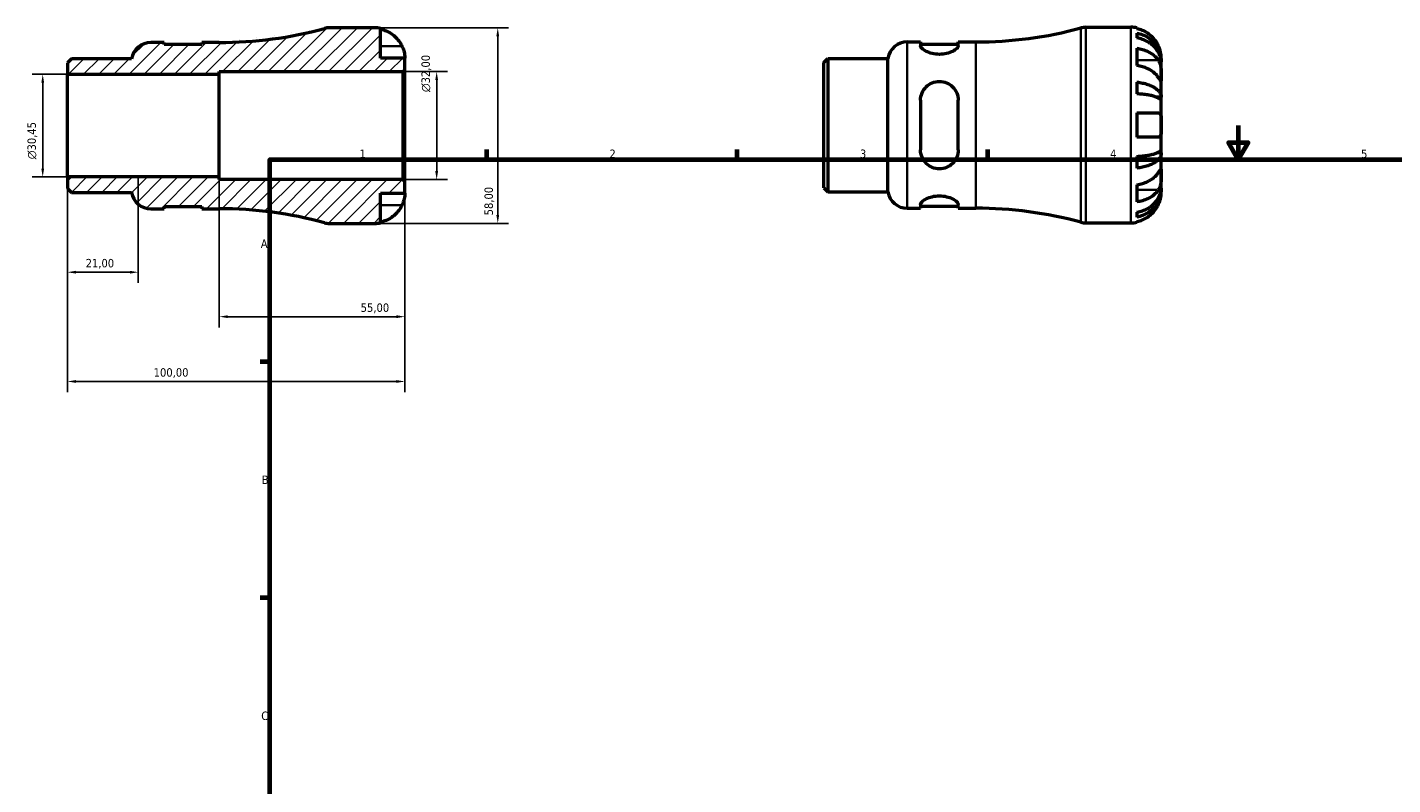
# Model space of a CAD drawing. Header units: millimetres. Extents: x -62 to 665, y 0 to 524.
# Tile 2 of 3: x -62 to 343, y 225 to 449. Entities that reach past the tile are written whole.
import ezdxf

# ---------------------------------------------------------------- set-up
doc = ezdxf.new("R2010")
doc.units = ezdxf.units.MM
for name, color, linetype, lineweight in [('Border (ISO)', 7, 'Continuous', 70), ('Dimension (ISO)', 7, 'Continuous', 25), ('Hatch (ISO)', 7, 'Continuous', 18), ('Visible (ISO)', 7, 'Continuous', 50), ('Visible Narrow (ISO)', 7, 'Continuous', 35)]:
    doc.layers.add(name, color=color, linetype=linetype, lineweight=lineweight)
doc.styles.add('Note Text (ISO)', font='tahoma.ttf')
doc.dimstyles.new('Default (ISO)', dxfattribs={"dimtxt": 2.5, "dimasz": 2.5, "dimexe": 3.175, "dimexo": 0, "dimgap": 0.762, "dimtad": 1, "dimrnd": 1e-08, "dimzin": 0, "dimtxsty": 'Note Text (ISO)', "dimcen": 0.09, "dimdle": 10, "dimclrd": 256, "dimclre": 256, "dimclrt": 232, "dimazin": 0, "dimtfac": 1.40208, "dimtmove": 0, "dimatfit": 3, "dimfxl": 1, "dimtolj": 1, "dimtzin": 0, "dimlwd": -1, "dimlwe": -1, "dimarcsym": 0})

# ---------------------------------------------------------------- blocks, each defined once
blk = doc.blocks.new('Borders Default Border')
at = {"layer": 'Border (ISO)'}
for p, q in [((74.25, 410), (74.25, 412.9)), ((148.5, 410), (148.5, 412.9)), ((222.75, 410), (222.75, 412.9)), ((10, 350), (7.1, 350)), ((10, 280), (7.1, 280))]:
    blk.add_line(p, q, dxfattribs=at)
at = {"layer": 'Border (ISO)', "flags": 128}
for points in [[(297, 420), (297, 410), (294.11, 415), (299.89, 415), (297, 410)], [(10, 10), (10, 410), (584, 410), (584, 10), (10, 10)]]:
    blk.add_lwpolyline(points, dxfattribs=at)
at = {"layer": 'Border (ISO)', "color": 232, "true_color": 0xca0064, "char_height": 2.5, "attachment_point": 7, "style": 'Note Text (ISO)'}
for s, insert in [('1', (36.56, 410.4)), ('2', (110.62, 410.4)), ('3', (184.85, 410.35)), ('4', (259, 410.4)), ('5', (333.39, 410.35)), ('A', (7.29, 383.75)), ('B', (7.59, 313.75)), ('C', (7.43, 243.71))]:
    blk.add_mtext(s, dxfattribs=dict(at, insert=insert))
blk = doc.blocks.new('*D7')
at = {"layer": 'Defpoints', "color": 0, "transparency": 16777216}
for p in [(41, 449), (41, 391), (77.53, 391)]:
    blk.add_point(p, dxfattribs=at)
at = {"layer": 'Dimension (ISO)', "transparency": 16777216}
for p, q in [((41, 449), (80.7, 449)), ((77.53, 446.5), (77.53, 393.5)), ((41, 391), (80.7, 391))]:
    blk.add_line(p, q, dxfattribs=at)
for points in [[(77.11, 446.5), (77.94, 446.5), (77.53, 449)], [(77.11, 393.5), (77.94, 393.5), (77.53, 391)]]:
    blk.add_solid(points, dxfattribs=at)
at = {"layer": 'Dimension (ISO)', "color": 232, "true_color": 0xca0064, "transparency": 16777216, "insert": (73.59, 393.4), "char_height": 2.5, "attachment_point": 1, "rotation": 90, "style": 'Note Text (ISO)'}
blk.add_mtext('\\A1;58,00', dxfattribs=at)
blk = doc.blocks.new('*D8')
at = {"layer": 'Defpoints', "color": 0, "transparency": 16777216}
for p in [(49.42, 436), (59.42, 436), (49.42, 404)]:
    blk.add_point(p, dxfattribs=at)
at = {"layer": 'Dimension (ISO)', "transparency": 16777216}
for p, q in [((49.42, 436), (62.59, 436)), ((59.42, 406.5), (59.42, 433.5)), ((49.42, 404), (62.59, 404))]:
    blk.add_line(p, q, dxfattribs=at)
for points in [[(59, 433.5), (59.84, 433.5), (59.42, 436)], [(59, 406.5), (59.84, 406.5), (59.42, 404)]]:
    blk.add_solid(points, dxfattribs=at)
at = {"layer": 'Dimension (ISO)', "color": 232, "true_color": 0xca0064, "transparency": 16777216, "insert": (54.9, 429.94), "char_height": 2.5, "attachment_point": 1, "rotation": 90, "style": 'Note Text (ISO)'}
blk.add_mtext('\\A1;\\fAIGDT|b0|i0;\\H2.5000;\\ln\\fTahoma|b0|i0;\\H2.5000;32,00', dxfattribs=at)
blk = doc.blocks.new('*D9')
at = {"layer": 'Defpoints', "color": 0, "transparency": 16777216}
for p in [(-50, 435.22), (-57.33, 404.78), (-50, 404.78)]:
    blk.add_point(p, dxfattribs=at)
at = {"layer": 'Dimension (ISO)', "transparency": 16777216}
for p, q in [((-50, 435.22), (-60.51, 435.22)), ((-57.33, 432.72), (-57.33, 407.28)), ((-50, 404.78), (-60.51, 404.78))]:
    blk.add_line(p, q, dxfattribs=at)
for points in [[(-57.75, 432.72), (-56.92, 432.72), (-57.33, 435.22)], [(-57.75, 407.28), (-56.92, 407.28), (-57.33, 404.78)]]:
    blk.add_solid(points, dxfattribs=at)
at = {"layer": 'Dimension (ISO)', "color": 232, "true_color": 0xca0064, "transparency": 16777216, "insert": (-61.86, 410.04), "char_height": 2.5, "attachment_point": 1, "rotation": 90, "style": 'Note Text (ISO)'}
blk.add_mtext('\\A1;\\fAIGDT|b0|i0;\\H2.5000;\\ln\\fTahoma|b0|i0;\\H2.5000;30,45', dxfattribs=at)
blk = doc.blocks.new('*D10')
at = {"layer": 'Defpoints', "color": 0, "transparency": 16777216}
for p in [(-50, 404.78), (-29, 404.53), (-50, 376.53)]:
    blk.add_point(p, dxfattribs=at)
at = {"layer": 'Dimension (ISO)', "transparency": 16777216}
for p, q in [((-50, 404.78), (-50, 373.36)), ((-29, 404.53), (-29, 373.36)), ((-31.5, 376.53), (-47.5, 376.53))]:
    blk.add_line(p, q, dxfattribs=at)
for points in [[(-47.5, 376.95), (-47.5, 376.12), (-50, 376.53)], [(-31.5, 376.95), (-31.5, 376.12), (-29, 376.53)]]:
    blk.add_solid(points, dxfattribs=at)
at = {"layer": 'Dimension (ISO)', "color": 232, "true_color": 0xca0064, "transparency": 16777216, "insert": (-44.61, 380.47), "char_height": 2.5, "attachment_point": 1, "style": 'Note Text (ISO)'}
blk.add_mtext('\\A1;21,00', dxfattribs=at)
blk = doc.blocks.new('*D11')
at = {"layer": 'Defpoints', "color": 0, "transparency": 16777216}
for p in [(-5, 404.78), (50, 403.42), (50, 363.35)]:
    blk.add_point(p, dxfattribs=at)
at = {"layer": 'Dimension (ISO)', "transparency": 16777216}
for p, q in [((-5, 404.78), (-5, 360.18)), ((50, 403.42), (50, 360.18)), ((-2.5, 363.35), (47.5, 363.35))]:
    blk.add_line(p, q, dxfattribs=at)
for points in [[(-2.5, 363.77), (-2.5, 362.94), (-5, 363.35)], [(47.5, 363.77), (47.5, 362.94), (50, 363.35)]]:
    blk.add_solid(points, dxfattribs=at)
at = {"layer": 'Dimension (ISO)', "color": 232, "true_color": 0xca0064, "transparency": 16777216, "insert": (36.9, 367.29), "char_height": 2.5, "attachment_point": 1, "style": 'Note Text (ISO)'}
blk.add_mtext('\\A1;55,00', dxfattribs=at)
blk = doc.blocks.new('*D12')
at = {"layer": 'Defpoints', "color": 0, "transparency": 16777216}
for p in [(-50, 404.78), (50, 403.42), (-50, 344.13)]:
    blk.add_point(p, dxfattribs=at)
at = {"layer": 'Dimension (ISO)', "transparency": 16777216}
for p, q in [((-50, 404.78), (-50, 340.96)), ((50, 403.42), (50, 340.96)), ((47.5, 344.13), (-47.5, 344.13))]:
    blk.add_line(p, q, dxfattribs=at)
for points in [[(-47.5, 344.55), (-47.5, 343.72), (-50, 344.13)], [(47.5, 344.55), (47.5, 343.72), (50, 344.13)]]:
    blk.add_solid(points, dxfattribs=at)
at = {"layer": 'Dimension (ISO)', "color": 232, "true_color": 0xca0064, "transparency": 16777216, "insert": (-24.45, 348.07), "char_height": 2.5, "attachment_point": 1, "style": 'Note Text (ISO)'}
blk.add_mtext('\\A1;100,00', dxfattribs=at)

msp = doc.modelspace()

# ---------------------------------------------------------------- hatches: boundary and pattern name
at = {"layer": 'Hatch (ISO)'}
h = msp.add_hatch(dxfattribs=at)
h.set_pattern_fill('ANSI31', color=256, scale=25.4, style=0)
h.set_pattern_definition([(45, (0, 0), (-2.245064, 2.245064), [])])
edge = h.paths.add_edge_path()
edge.add_ellipse((27.68, 396.8), major_axis=(-1.517, -5.598), ratio=1, start_angle=0, end_angle=15.16341)
edge.add_line((27.68, 391), (40.999, 391))
edge.add_ellipse((40.999, 400), major_axis=(0, -9), ratio=1, start_angle=0, end_angle=11.53696)
edge.add_line((42.799, 391.182), (42.799, 400))
edge.add_line((42.799, 400), (49.999, 400))
edge.add_line((49.999, 400), (49.999, 403.42))
edge.add_line((49.999, 403.42), (49.419, 404))
edge.add_line((49.419, 404), (-5.001, 404))
edge.add_line((-5.001, 404), (-5.001, 404.775))
edge.add_line((-5.001, 404.775), (-50.001, 404.775))
edge.add_line((-50.001, 404.775), (-50.001, 401.392))
edge.add_line((-50.001, 401.392), (-48.813, 400.204))
edge.add_line((-48.813, 400.204), (-31.001, 400.204))
edge.add_ellipse((-25.279, 401.15), major_axis=(-5.722, -0.946), ratio=1, start_angle=0, end_angle=80.61292)
edge.add_line((-25.279, 395.35), (-21.359, 395.35))
edge.add_line((-21.359, 395.35), (-21.359, 395.99))
edge.add_line((-21.359, 395.99), (-10.159, 395.99))
edge.add_line((-10.159, 395.99), (-10.159, 395.35))
edge.add_line((-10.159, 395.35), (-5.001, 395.35))
edge.add_ellipse((-5.001, 276.208), major_axis=(0, 119.142), ratio=1, start_angle=344.83659, end_angle=360, ccw=False)
edge = h.paths.add_edge_path()
edge.add_ellipse((27.68, 443.2), major_axis=(0, 5.8), ratio=1, start_angle=0, end_angle=15.16341)
edge.add_ellipse((-5.001, 563.792), major_axis=(31.164, -114.994), ratio=1, start_angle=344.83659, end_angle=360, ccw=False)
edge.add_line((-5.001, 444.65), (-10.159, 444.65))
edge.add_line((-10.159, 444.65), (-10.159, 444.01))
edge.add_line((-10.159, 444.01), (-21.359, 444.01))
edge.add_line((-21.359, 444.01), (-21.359, 444.65))
edge.add_line((-21.359, 444.65), (-25.279, 444.65))
edge.add_ellipse((-25.279, 438.85), major_axis=(0, 5.8), ratio=1, start_angle=0, end_angle=80.61292)
edge.add_line((-31.001, 439.796), (-48.813, 439.796))
edge.add_line((-48.813, 439.796), (-50.001, 438.608))
edge.add_line((-50.001, 438.608), (-50.001, 435.225))
edge.add_line((-50.001, 435.225), (-5.001, 435.225))
edge.add_line((-5.001, 435.225), (-5.001, 436))
edge.add_line((-5.001, 436), (49.419, 436))
edge.add_line((49.419, 436), (49.999, 436.58))
edge.add_line((49.999, 436.58), (49.999, 440))
edge.add_line((49.999, 440), (42.799, 440))
edge.add_line((42.799, 440), (42.799, 448.818))
edge.add_ellipse((40.999, 440), major_axis=(1.8, 8.818), ratio=1, start_angle=0, end_angle=11.53696)
edge.add_line((40.999, 449), (27.68, 449))

# ---------------------------------------------------------------- linework, layer by layer
at = {"layer": 'Visible (ISO)'}
for p, q in [((40.999, 449), (27.68, 449)), ((42.799, 440), (42.799, 448.818)), ((251.857, 449.155), (265.175, 449.155)), ((266.975, 448.973), (266.975, 448.747)), ((266.975, 447.44), (266.975, 446.007)), ((-21.359, 444.65), (-25.279, 444.65)), ((-21.359, 444.01), (-21.359, 444.65)), ((-10.159, 444.01), (-21.359, 444.01)), ((-5.001, 444.65), (-10.159, 444.65)), ((-10.159, 444.65), (-10.159, 444.01)), ((198.898, 444.805), (202.818, 444.805)), ((202.818, 444.805), (202.818, 443.68)), ((202.818, 444.165), (214.018, 444.165)), ((214.018, 444.805), (219.175, 444.805)), ((214.018, 443.68), (214.018, 444.805)), ((266.975, 442.918), (266.975, 437.827)), ((-48.813, 439.796), (-50.001, 438.608)), ((-50.001, 438.608), (-50.001, 435.225)), ((-31.001, 439.796), (-48.813, 439.796)), ((49.999, 440), (42.799, 440)), ((49.999, 436.58), (49.999, 440)), ((174.175, 438.763), (175.363, 439.951)), ((174.175, 401.547), (174.175, 438.763)), ((175.363, 439.951), (193.175, 439.951)), ((175.363, 439.951), (175.363, 400.359)), ((193.175, 400.359), (193.175, 439.951)), ((274.175, 438.868), (274.158, 438.868)), ((274.175, 438.868), (274.175, 440.155)), ((274.175, 438.378), (274.175, 438.868)), ((274.175, 434.297), (274.175, 438.378)), ((-50.001, 435.225), (-5.001, 435.225)), ((-50.001, 404.775), (-50.001, 435.225)), ((-5.001, 435.225), (-5.001, 436)), ((-5.001, 436), (49.419, 436)), ((-5.001, 404.775), (-5.001, 435.225)), ((49.419, 436), (49.999, 436.58)), ((49.419, 436), (49.419, 404)), ((49.999, 403.42), (49.999, 436.58)), ((274.175, 428.396), (274.175, 434.297)), ((266.975, 432.89), (266.975, 429.43)), ((202.818, 427.515), (202.818, 412.795)), ((214.018, 412.795), (214.018, 427.515)), ((274.175, 428.396), (272.85, 428.396)), ((274.175, 427.213), (274.175, 428.396)), ((274.175, 420.155), (274.175, 427.213)), ((266.975, 423.755), (266.975, 416.555)), ((274.175, 413.096), (274.175, 420.155)), ((274.175, 411.914), (274.175, 413.096)), ((266.975, 410.88), (266.975, 407.42)), ((274.175, 411.914), (272.85, 411.914)), ((274.175, 406.013), (274.175, 411.914)), ((-5.001, 404.775), (-50.001, 404.775)), ((-50.001, 404.775), (-50.001, 401.392)), ((-5.001, 404), (-5.001, 404.775)), ((274.175, 401.932), (274.175, 406.013)), ((-50.001, 401.392), (-48.813, 400.204)), ((49.419, 404), (-5.001, 404)), ((49.999, 403.42), (49.419, 404)), ((49.999, 400), (49.999, 403.42)), ((174.175, 401.547), (175.363, 400.359)), ((266.975, 402.483), (266.975, 397.391)), ((274.175, 401.442), (274.158, 401.442)), ((274.175, 401.442), (274.175, 401.932)), ((274.175, 400.155), (274.175, 401.442)), ((-48.813, 400.204), (-31.001, 400.204)), ((42.799, 391.182), (42.799, 400)), ((42.799, 400), (49.999, 400)), ((175.363, 400.359), (193.175, 400.359)), ((202.818, 396.629), (202.818, 395.505)), ((214.018, 395.505), (214.018, 396.629)), ((-25.279, 395.35), (-21.359, 395.35)), ((-21.359, 395.35), (-21.359, 395.99)), ((-21.359, 395.99), (-10.159, 395.99)), ((-10.159, 395.99), (-10.159, 395.35)), ((-10.159, 395.35), (-5.001, 395.35)), ((198.898, 395.505), (202.818, 395.505)), ((202.818, 396.145), (214.018, 396.145)), ((214.018, 395.505), (219.175, 395.505)), ((266.975, 394.303), (266.975, 392.87)), ((27.68, 391), (40.999, 391)), ((251.857, 391.155), (265.175, 391.155)), ((266.975, 391.562), (266.975, 391.337))]:
    msp.add_line(p, q, dxfattribs=at)
for centre, radius, start, end in [((-5.001, 563.792), 119.142, 270, 285.16341), ((27.68, 443.2), 5.8, 90, 105.16341), ((40.999, 440), 9, 78.46304, 90), ((219.175, 563.947), 119.142, 270, 285.16341), ((251.857, 443.355), 5.8, 90, 105.16341), ((265.175, 440.155), 9, 78.46304, 90), ((-25.279, 438.85), 5.8, 90, 170.61292), ((198.898, 439.005), 5.8, 90, 170.61292), ((-25.279, 401.15), 5.8, 189.38708, 270), ((198.898, 401.305), 5.8, 189.38708, 270), ((-5.001, 276.208), 119.142, 74.83659, 90), ((219.175, 276.363), 119.142, 74.83659, 90), ((27.68, 396.8), 5.8, 254.83659, 270), ((40.999, 400), 9, 270, 281.53696), ((251.857, 396.955), 5.8, 254.83659, 270), ((265.175, 400.155), 9, 270, 281.53696)]:
    msp.add_arc(centre, radius, start, end, dxfattribs=at)
for points, knots in [([(42.799, 448.592), (43.373, 448.474), (43.934, 448.297), (44.944, 447.877), (45.484, 447.593), (46.49, 446.917), (46.957, 446.525), (47.743, 445.735), (48.135, 445.262), (48.721, 444.38), (48.94, 443.988), (49.123, 443.6)], [0.17075309, 0.17075309, 0.17075309, 0.17075309, 0.33215152, 0.33215152, 0.49888818, 0.49888818, 0.66562485, 0.66562485, 0.83351137, 0.83351137, 0.95687373, 0.95687373, 0.95687373, 0.95687373]), ([(273.299, 443.755), (273.117, 444.143), (272.897, 444.535), (272.312, 445.417), (271.92, 445.889), (271.133, 446.68), (270.666, 447.072), (269.66, 447.748), (269.121, 448.032), (268.111, 448.452), (267.55, 448.629), (266.975, 448.747)], [4.4278842, 4.4278842, 4.4278842, 4.4278842, 4.55124655, 4.55124655, 4.71913307, 4.71913307, 4.88586974, 4.88586974, 5.0526064, 5.0526064, 5.21400483, 5.21400483, 5.21400483, 5.21400483]), ([(266.975, 447.44), (267.552, 447.325), (268.116, 447.153), (269.128, 446.747), (269.668, 446.472), (270.674, 445.82), (271.142, 445.442), (271.928, 444.68), (272.318, 444.225), (272.992, 443.247), (273.275, 442.723), (273.701, 441.725), (273.883, 441.158), (274.12, 440), (274.175, 439.409), (274.175, 438.868)], [0.1707461, 0.1707461, 0.1707461, 0.1707461, 0.33284, 0.33284, 0.4994944, 0.4994944, 0.6661487, 0.6661487, 0.8332087, 0.8332087, 1.0002688, 1.0002688, 1.1679728, 1.1679728, 1.3356767, 1.3356767, 1.3356767, 1.3356767]), ([(274.175, 438.378), (274.175, 438.86), (274.12, 439.386), (273.883, 440.416), (273.701, 440.921), (273.275, 441.809), (272.992, 442.275), (272.318, 443.146), (271.928, 443.55), (271.142, 444.229), (270.674, 444.565), (269.668, 445.146), (269.128, 445.39), (268.116, 445.752), (267.552, 445.905), (266.975, 446.007)], [4.0142509, 4.0142509, 4.0142509, 4.0142509, 4.1819549, 4.1819549, 4.3496588, 4.3496588, 4.5167189, 4.5167189, 4.683779, 4.683779, 4.8504333, 4.8504333, 5.0170876, 5.0170876, 5.1791816, 5.1791816, 5.1791816, 5.1791816]), ([(49.123, 443.6), (49.19, 443.457), (49.254, 443.313), (49.404, 442.953), (49.485, 442.739), (49.634, 442.298), (49.699, 442.074), (49.833, 441.548), (49.888, 441.262), (49.969, 440.699), (49.986, 440.45), (50.001, 440.094), (49.999, 440), (49.999, 440)], [-0.57647647, -0.57647647, -0.57647647, -0.57647647, -0.52968676, -0.52968676, -0.46054026, -0.46054026, -0.38562403, -0.38562403, -0.27730827, -0.27730827, -0.14258086, -0.14258086, 0, 0, 0, 0]), ([(214.018, 443.68), (214.018, 443.452), (213.867, 443.171), (213.272, 442.584), (212.827, 442.278), (211.831, 441.776), (211.223, 441.541), (209.871, 441.213), (209.126, 441.123), (208.418, 441.123), (207.709, 441.123), (206.965, 441.213), (205.613, 441.541), (205.005, 441.776), (204.008, 442.278), (203.564, 442.584), (202.968, 443.171), (202.818, 443.452), (202.818, 443.68)], [-0.8842398, -0.8842398, -0.8842398, -0.8842398, -0.6546587, -0.6546587, -0.4250776, -0.4250776, -0.2125388, -0.2125388, 0, 0, 0, 0.2125388, 0.2125388, 0.4250776, 0.4250776, 0.6546587, 0.6546587, 0.8842398, 0.8842398, 0.8842398, 0.8842398]), ([(266.975, 442.918), (267.55, 442.835), (268.111, 442.709), (269.121, 442.412), (269.66, 442.211), (270.666, 441.734), (271.133, 441.457), (271.92, 440.898), (272.312, 440.564), (272.897, 439.94), (273.117, 439.662), (273.299, 439.388)], [0.17075309, 0.17075309, 0.17075309, 0.17075309, 0.33215152, 0.33215152, 0.49888818, 0.49888818, 0.66562485, 0.66562485, 0.83351137, 0.83351137, 0.95687373, 0.95687373, 0.95687373, 0.95687373]), ([(274.175, 440.155), (274.175, 440.155), (274.176, 440.188), (274.174, 440.323), (274.171, 440.43), (274.149, 440.788), (274.12, 441.081), (274.013, 441.676), (273.953, 441.943), (273.815, 442.435), (273.746, 442.651), (273.586, 443.094), (273.495, 443.32), (273.365, 443.614), (273.332, 443.685), (273.299, 443.755)], [-2.49913258, -2.49913258, -2.49913258, -2.49913258, -2.41505436, -2.41505436, -2.32384732, -2.32384732, -2.1841143, -2.1841143, -2.08674766, -2.08674766, -2.01440674, -2.01440674, -1.93994266, -1.93994266, -1.91637503, -1.91637503, -1.91637503, -1.91637503]), ([(273.299, 434.297), (273.117, 434.571), (272.897, 434.849), (272.312, 435.472), (271.92, 435.806), (271.133, 436.366), (270.666, 436.642), (269.66, 437.12), (269.121, 437.321), (268.111, 437.618), (267.55, 437.744), (266.975, 437.827)], [4.4278842, 4.4278842, 4.4278842, 4.4278842, 4.55124655, 4.55124655, 4.71913307, 4.71913307, 4.88586974, 4.88586974, 5.0526064, 5.0526064, 5.21400483, 5.21400483, 5.21400483, 5.21400483]), ([(273.299, 439.388), (273.358, 439.3), (273.415, 439.206), (273.565, 438.928), (273.652, 438.733), (273.809, 438.306), (273.876, 438.075), (274.01, 437.495), (274.064, 437.142), (274.145, 436.335), (274.162, 435.89), (274.177, 435.033), (274.175, 434.634), (274.175, 434.297)], [-0.58004807, -0.58004807, -0.58004807, -0.58004807, -0.5384523, -0.5384523, -0.46383793, -0.46383793, -0.3862639, -0.3862639, -0.27840269, -0.27840269, -0.14277912, -0.14277912, 0, 0, 0, 0]), ([(202.818, 427.515), (202.818, 428.245), (202.968, 429.011), (203.564, 430.409), (204.008, 431.041), (205.005, 432.004), (205.613, 432.417), (206.965, 432.972), (207.709, 433.115), (209.126, 433.115), (209.871, 432.972), (211.223, 432.417), (211.831, 432.004), (212.827, 431.041), (213.272, 430.409), (213.867, 429.011), (214.018, 428.245), (214.018, 427.515)], [0.8539587, 0.8539587, 0.8539587, 0.8539587, 1.0835398, 1.0835398, 1.3131209, 1.3131209, 1.5256597, 1.5256597, 1.7381985, 1.7381985, 1.9507373, 1.9507373, 2.1632761, 2.1632761, 2.3928572, 2.3928572, 2.6224383, 2.6224383, 2.6224383, 2.6224383]), ([(274.175, 434.297), (274.175, 434.114), (274.176, 433.951), (274.174, 433.662), (274.172, 433.54), (274.157, 433.318), (274.139, 433.249), (274.063, 433.237), (274.007, 433.287), (273.87, 433.459), (273.802, 433.554), (273.645, 433.781), (273.557, 433.912), (273.408, 434.134), (273.355, 434.214), (273.299, 434.297)], [0, 0, 0, 0, 0.07774953, 0.07774953, 0.16081914, 0.16081914, 0.27783798, 0.27783798, 0.3882896, 0.3882896, 0.46542959, 0.46542959, 0.54035429, 0.54035429, 0.57953204, 0.57953204, 0.57953204, 0.57953204]), ([(266.975, 432.89), (267.552, 432.83), (268.116, 432.739), (269.128, 432.526), (269.668, 432.383), (270.674, 432.041), (271.142, 431.842), (271.928, 431.443), (272.318, 431.204), (272.992, 430.692), (273.275, 430.417), (273.701, 429.894), (273.883, 429.597), (274.12, 428.99), (274.175, 428.68), (274.175, 428.396)], [0.1707461, 0.1707461, 0.1707461, 0.1707461, 0.33284, 0.33284, 0.4994944, 0.4994944, 0.6661487, 0.6661487, 0.8332087, 0.8332087, 1.0002688, 1.0002688, 1.1679728, 1.1679728, 1.3356767, 1.3356767, 1.3356767, 1.3356767]), ([(274.175, 427.213), (274.175, 427.353), (274.12, 427.506), (273.883, 427.806), (273.701, 427.952), (273.275, 428.21), (272.992, 428.346), (272.318, 428.599), (271.928, 428.716), (271.142, 428.914), (270.674, 429.011), (269.668, 429.18), (269.128, 429.251), (268.116, 429.356), (267.552, 429.401), (266.975, 429.43)], [4.0142509, 4.0142509, 4.0142509, 4.0142509, 4.1819549, 4.1819549, 4.3496588, 4.3496588, 4.5167189, 4.5167189, 4.683779, 4.683779, 4.8504333, 4.8504333, 5.0170876, 5.0170876, 5.1791816, 5.1791816, 5.1791816, 5.1791816]), ([(266.975, 423.755), (267.55, 423.755), (268.111, 423.755), (269.121, 423.755), (269.66, 423.755), (270.666, 423.755), (271.133, 423.755), (271.92, 423.755), (272.312, 423.755), (272.897, 423.755), (273.117, 423.755), (273.299, 423.755)], [0.17075309, 0.17075309, 0.17075309, 0.17075309, 0.33215152, 0.33215152, 0.49888818, 0.49888818, 0.66562485, 0.66562485, 0.83351137, 0.83351137, 0.95687373, 0.95687373, 0.95687373, 0.95687373]), ([(273.299, 423.755), (273.367, 423.755), (273.431, 423.746), (273.581, 423.703), (273.661, 423.657), (273.81, 423.52), (273.876, 423.425), (274.01, 423.134), (274.064, 422.916), (274.146, 422.334), (274.162, 421.955), (274.177, 421.101), (274.175, 420.63), (274.175, 420.155)], [-0.57647647, -0.57647647, -0.57647647, -0.57647647, -0.52968676, -0.52968676, -0.46054026, -0.46054026, -0.38562403, -0.38562403, -0.27730827, -0.27730827, -0.14258086, -0.14258086, 0, 0, 0, 0]), ([(274.175, 420.155), (274.175, 419.875), (274.176, 419.595), (274.174, 419.027), (274.171, 418.742), (274.149, 418.064), (274.12, 417.701), (274.013, 417.199), (273.953, 417.029), (273.815, 416.797), (273.746, 416.721), (273.586, 416.608), (273.495, 416.574), (273.365, 416.557), (273.332, 416.555), (273.299, 416.555)], [-2.49913258, -2.49913258, -2.49913258, -2.49913258, -2.41505436, -2.41505436, -2.32384732, -2.32384732, -2.1841143, -2.1841143, -2.08674766, -2.08674766, -2.01440674, -2.01440674, -1.93994266, -1.93994266, -1.91637503, -1.91637503, -1.91637503, -1.91637503]), ([(214.018, 412.795), (214.018, 412.065), (213.867, 411.298), (213.272, 409.901), (212.827, 409.269), (211.831, 408.306), (211.223, 407.893), (209.871, 407.338), (209.126, 407.195), (208.418, 407.195), (207.709, 407.195), (206.965, 407.338), (205.613, 407.893), (205.005, 408.306), (204.008, 409.269), (203.564, 409.901), (202.968, 411.298), (202.818, 412.065), (202.818, 412.795)], [-0.8842398, -0.8842398, -0.8842398, -0.8842398, -0.6546587, -0.6546587, -0.4250776, -0.4250776, -0.2125388, -0.2125388, 0, 0, 0, 0.2125388, 0.2125388, 0.4250776, 0.4250776, 0.6546587, 0.6546587, 0.8842398, 0.8842398, 0.8842398, 0.8842398]), ([(273.299, 416.555), (273.117, 416.555), (272.897, 416.555), (272.312, 416.555), (271.92, 416.555), (271.133, 416.555), (270.666, 416.555), (269.66, 416.555), (269.121, 416.555), (268.111, 416.555), (267.55, 416.555), (266.975, 416.555)], [4.4278842, 4.4278842, 4.4278842, 4.4278842, 4.55124655, 4.55124655, 4.71913307, 4.71913307, 4.88586974, 4.88586974, 5.0526064, 5.0526064, 5.21400483, 5.21400483, 5.21400483, 5.21400483]), ([(266.975, 410.88), (267.552, 410.909), (268.116, 410.954), (269.128, 411.059), (269.668, 411.13), (270.674, 411.299), (271.142, 411.396), (271.928, 411.593), (272.318, 411.711), (272.992, 411.964), (273.275, 412.099), (273.701, 412.358), (273.883, 412.504), (274.12, 412.804), (274.175, 412.956), (274.175, 413.096)], [0.1707461, 0.1707461, 0.1707461, 0.1707461, 0.33284, 0.33284, 0.4994944, 0.4994944, 0.6661487, 0.6661487, 0.8332087, 0.8332087, 1.0002688, 1.0002688, 1.1679728, 1.1679728, 1.3356767, 1.3356767, 1.3356767, 1.3356767]), ([(274.175, 411.914), (274.175, 411.63), (274.12, 411.32), (273.883, 410.713), (273.701, 410.416), (273.275, 409.893), (272.992, 409.618), (272.318, 409.105), (271.928, 408.867), (271.142, 408.468), (270.674, 408.269), (269.668, 407.927), (269.128, 407.784), (268.116, 407.57), (267.552, 407.48), (266.975, 407.42)], [4.0142509, 4.0142509, 4.0142509, 4.0142509, 4.1819549, 4.1819549, 4.3496588, 4.3496588, 4.5167189, 4.5167189, 4.683779, 4.683779, 4.8504333, 4.8504333, 5.0170876, 5.0170876, 5.1791816, 5.1791816, 5.1791816, 5.1791816]), ([(266.975, 402.483), (267.55, 402.566), (268.111, 402.692), (269.121, 402.989), (269.66, 403.19), (270.666, 403.667), (271.133, 403.944), (271.92, 404.503), (272.312, 404.837), (272.897, 405.461), (273.117, 405.739), (273.299, 406.013)], [0.17075309, 0.17075309, 0.17075309, 0.17075309, 0.33215152, 0.33215152, 0.49888818, 0.49888818, 0.66562485, 0.66562485, 0.83351137, 0.83351137, 0.95687373, 0.95687373, 0.95687373, 0.95687373]), ([(273.299, 406.013), (273.358, 406.101), (273.415, 406.186), (273.565, 406.411), (273.652, 406.54), (273.809, 406.765), (273.876, 406.859), (274.01, 407.025), (274.064, 407.072), (274.145, 407.06), (274.162, 406.968), (274.177, 406.616), (274.175, 406.349), (274.175, 406.013)], [-0.58004807, -0.58004807, -0.58004807, -0.58004807, -0.5384523, -0.5384523, -0.46383793, -0.46383793, -0.3862639, -0.3862639, -0.27840269, -0.27840269, -0.14277912, -0.14277912, 0, 0, 0, 0]), ([(274.175, 406.013), (274.175, 405.83), (274.176, 405.627), (274.174, 405.176), (274.172, 404.926), (274.157, 404.298), (274.139, 403.913), (274.063, 403.159), (274.007, 402.798), (273.87, 402.213), (273.802, 401.983), (273.645, 401.558), (273.557, 401.364), (273.408, 401.093), (273.355, 401.005), (273.299, 400.922)], [0, 0, 0, 0, 0.07774953, 0.07774953, 0.16081914, 0.16081914, 0.27783798, 0.27783798, 0.3882896, 0.3882896, 0.46542959, 0.46542959, 0.54035429, 0.54035429, 0.57953204, 0.57953204, 0.57953204, 0.57953204]), ([(266.975, 394.303), (267.552, 394.405), (268.116, 394.558), (269.128, 394.92), (269.668, 395.164), (270.674, 395.744), (271.142, 396.081), (271.928, 396.759), (272.318, 397.164), (272.992, 398.034), (273.275, 398.501), (273.701, 399.389), (273.883, 399.894), (274.12, 400.924), (274.175, 401.45), (274.175, 401.932)], [0.1707461, 0.1707461, 0.1707461, 0.1707461, 0.33284, 0.33284, 0.4994944, 0.4994944, 0.6661487, 0.6661487, 0.8332087, 0.8332087, 1.0002688, 1.0002688, 1.1679728, 1.1679728, 1.3356767, 1.3356767, 1.3356767, 1.3356767]), ([(274.175, 401.442), (274.175, 400.901), (274.12, 400.31), (273.883, 399.152), (273.701, 398.585), (273.275, 397.587), (272.992, 397.063), (272.318, 396.085), (271.928, 395.63), (271.142, 394.868), (270.674, 394.49), (269.668, 393.837), (269.128, 393.563), (268.116, 393.157), (267.552, 392.985), (266.975, 392.87)], [4.0142509, 4.0142509, 4.0142509, 4.0142509, 4.1819549, 4.1819549, 4.3496588, 4.3496588, 4.5167189, 4.5167189, 4.683779, 4.683779, 4.8504333, 4.8504333, 5.0170876, 5.0170876, 5.1791816, 5.1791816, 5.1791816, 5.1791816]), ([(273.299, 400.922), (273.117, 400.647), (272.897, 400.37), (272.312, 399.746), (271.92, 399.412), (271.133, 398.853), (270.666, 398.576), (269.66, 398.098), (269.121, 397.898), (268.111, 397.601), (267.55, 397.475), (266.975, 397.391)], [4.4278842, 4.4278842, 4.4278842, 4.4278842, 4.55124655, 4.55124655, 4.71913307, 4.71913307, 4.88586974, 4.88586974, 5.0526064, 5.0526064, 5.21400483, 5.21400483, 5.21400483, 5.21400483]), ([(49.999, 400), (49.999, 400), (49.999, 399.967), (49.997, 399.832), (49.995, 399.725), (49.972, 399.367), (49.944, 399.074), (49.837, 398.479), (49.777, 398.212), (49.638, 397.72), (49.57, 397.504), (49.41, 397.061), (49.319, 396.835), (49.188, 396.54), (49.156, 396.47), (49.123, 396.4)], [-2.49913258, -2.49913258, -2.49913258, -2.49913258, -2.41505436, -2.41505436, -2.32384732, -2.32384732, -2.1841143, -2.1841143, -2.08674766, -2.08674766, -2.01440674, -2.01440674, -1.93994266, -1.93994266, -1.91637503, -1.91637503, -1.91637503, -1.91637503]), ([(202.818, 396.629), (202.818, 396.858), (202.968, 397.138), (203.564, 397.726), (204.008, 398.032), (205.005, 398.533), (205.613, 398.769), (206.965, 399.097), (207.709, 399.187), (209.126, 399.187), (209.871, 399.097), (211.223, 398.769), (211.831, 398.533), (212.827, 398.032), (213.272, 397.726), (213.867, 397.138), (214.018, 396.858), (214.018, 396.629)], [0.8539587, 0.8539587, 0.8539587, 0.8539587, 1.0835398, 1.0835398, 1.3131209, 1.3131209, 1.5256597, 1.5256597, 1.7381985, 1.7381985, 1.9507373, 1.9507373, 2.1632761, 2.1632761, 2.3928572, 2.3928572, 2.6224383, 2.6224383, 2.6224383, 2.6224383]), ([(273.299, 396.555), (273.367, 396.698), (273.431, 396.842), (273.581, 397.202), (273.661, 397.416), (273.81, 397.857), (273.876, 398.081), (274.01, 398.607), (274.064, 398.893), (274.146, 399.456), (274.162, 399.705), (274.177, 400.061), (274.175, 400.155), (274.175, 400.155)], [-0.57647647, -0.57647647, -0.57647647, -0.57647647, -0.52968676, -0.52968676, -0.46054026, -0.46054026, -0.38562403, -0.38562403, -0.27730827, -0.27730827, -0.14258086, -0.14258086, 0, 0, 0, 0]), ([(49.123, 396.4), (48.94, 396.012), (48.721, 395.62), (48.135, 394.738), (47.743, 394.265), (46.957, 393.475), (46.49, 393.083), (45.484, 392.407), (44.944, 392.123), (43.934, 391.703), (43.373, 391.526), (42.799, 391.408)], [4.4278842, 4.4278842, 4.4278842, 4.4278842, 4.55124655, 4.55124655, 4.71913307, 4.71913307, 4.88586974, 4.88586974, 5.0526064, 5.0526064, 5.21400483, 5.21400483, 5.21400483, 5.21400483]), ([(266.975, 391.562), (267.55, 391.681), (268.111, 391.858), (269.121, 392.278), (269.66, 392.562), (270.666, 393.238), (271.133, 393.63), (271.92, 394.42), (272.312, 394.893), (272.897, 395.775), (273.117, 396.167), (273.299, 396.555)], [0.17075309, 0.17075309, 0.17075309, 0.17075309, 0.33215152, 0.33215152, 0.49888818, 0.49888818, 0.66562485, 0.66562485, 0.83351137, 0.83351137, 0.95687373, 0.95687373, 0.95687373, 0.95687373])]:
    msp.add_open_spline(points, degree=3, knots=knots, dxfattribs=at)
at = {"layer": 'Visible Narrow (ISO)'}
for p, q in [((250.34, 391.711), (250.34, 448.598)), ((251.857, 448.798), (251.857, 391.512)), ((265.175, 391.512), (265.175, 448.798)), ((48.807, 443.6), (43.115, 443.6)), ((198.898, 444.501), (198.898, 395.808)), ((219.175, 395.808), (219.175, 444.501)), ((272.983, 439.388), (267.292, 439.388)), ((272.983, 400.922), (267.292, 400.922)), ((48.807, 396.4), (43.115, 396.4))]:
    msp.add_line(p, q, dxfattribs=at)

# ---------------------------------------------------------------- block references
msp.add_blockref('Borders Default Border', (0, 0))

# ---------------------------------------------------------------- dimensions: what is measured, and where the dimension line sits
at = {"layer": 'Dimension (ISO)'}
for base, p1, p2, angle, picture, middle in [((77.526, 391), (40.999, 449), (40.999, 391), 90, '*D7', (77.526, 397.5)), ((-50.001, 376.534), (-29.001, 404.534), (-50.001, 404.775), 180, '*D10', (-40.501, 376.534)), ((-50.001, 344.133), (49.999, 403.42), (-50.001, 404.775), 180, '*D12', (-19.501, 344.133)), ((49.999, 363.352), (-5.001, 404.775), (49.999, 403.42), 180, '*D11', (40.999, 363.352))]:
    dim = msp.add_linear_dim(base=base, p1=p1, p2=p2, angle=angle, dimstyle='Default (ISO)', override={"dimdec": 2, "dimtp": 0, "dimtm": 0, "dimtdec": 2, "dimtofl": 0, "dimatfit": 1}, dxfattribs=at)
    dim.commit()
    dim.dimension.update_dxf_attribs({"geometry": picture, "text_midpoint": middle, "dimtype": 160})
for base, p1, p2, picture, middle in [((59.419, 436), (49.419, 404), (49.419, 436), '*D8', (59.419, 435.5)), ((-57.334, 404.775), (-50.001, 435.225), (-50.001, 404.775), '*D9', (-57.334, 415.577))]:
    dim = msp.add_linear_dim(base=base, p1=p1, p2=p2, angle=90, text='\\fAIGDT|b0|i0;\\H2.5000;\\ln\\fTahoma|b0|i0;\\H2.5000;<>', dimstyle='Default (ISO)', override={"dimdec": 2, "dimtp": 0, "dimtm": 0, "dimtdec": 2, "dimtofl": 0, "dimatfit": 1}, dxfattribs=at)
    dim.commit()
    dim.dimension.update_dxf_attribs({"geometry": picture, "text_midpoint": middle, "dimtype": 160})

doc.saveas('drawing.dxf')
